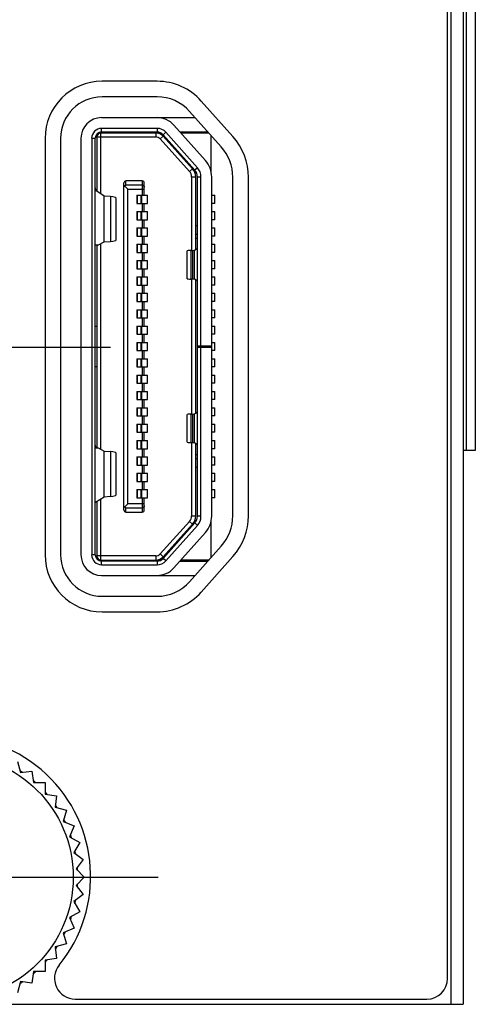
# Model space of a CAD drawing. Header units: inches. Extents: x 0.2 to 16.8, y 0.2 to 10.8.
# Tile 4 of 16: x 4.501 to 4.94, y 3.677 to 4.626. Entities that reach past the tile are written whole.
import ezdxf

# ---------------------------------------------------------------- set-up
doc = ezdxf.new("R2010")
doc.units = ezdxf.units.IN
doc.header["$LTSCALE"] = 0.935
doc.header["$MEASUREMENT"] = 0
doc.linetypes.add('CENTER', pattern=[0.6, 0.375, -0.075, 0.075, -0.075])
doc.layers.get('0').update_dxf_attribs({"linetype": 'CONTINUOUS'})
doc.layers.add('02___PRT_ALL_AXES', color=7, linetype='CONTINUOUS')

msp = doc.modelspace()

# ---------------------------------------------------------------- linework, layer by layer
at = {"color": 9, "linetype": 'CONTINUOUS'}
for p, q in [((4.91677, 8.74438), (4.91677, 3.67738)), ((4.93172, 8.21088), (4.93172, 4.21088)), ((4.94033, 8.21088), (4.94033, 4.21088)), ((4.57966, 4.51272), (4.57966, 4.51666)), ((4.5802, 4.51753), (4.5802, 4.521)), ((4.63238, 4.51666), (4.63238, 4.51272)), ((4.63375, 4.521), (4.63375, 4.51753)), ((4.63962, 4.5149), (4.64221, 4.51721)), ((4.57068, 4.51147), (4.57414, 4.51147)), ((4.57419, 4.49223), (4.57419, 4.51147)), ((4.57572, 4.51272), (4.57966, 4.51272)), ((4.63675, 4.51078), (4.63967, 4.51342)), ((4.57419, 4.49188), (4.57419, 4.49223)), ((4.57419, 4.46992), (4.57419, 4.49188)), ((4.66794, 4.48219), (4.66502, 4.47955)), ((4.67265, 4.48311), (4.67007, 4.4808)), ((4.57419, 4.46476), (4.57419, 4.46992)), ((4.60367, 4.46628), (4.60367, 4.4704)), ((4.61942, 4.4704), (4.61942, 4.45662)), ((4.66706, 4.47426), (4.67099, 4.47426)), ((4.67257, 4.47425), (4.67603, 4.47425)), ((4.57419, 4.46376), (4.57419, 4.46476)), ((4.57419, 4.46307), (4.57419, 4.46376)), ((4.61942, 4.46628), (4.60367, 4.46628)), ((4.60564, 4.46238), (4.62139, 4.46238)), ((4.60564, 4.15952), (4.60564, 4.46238)), ((4.58878, 4.45525), (4.58878, 4.41218)), ((4.61868, 4.45662), (4.61868, 4.44874)), ((4.61942, 4.44874), (4.61942, 4.44087)), ((4.61868, 4.44087), (4.61868, 4.433)), ((4.61942, 4.433), (4.61942, 4.42512)), ((4.61868, 4.42512), (4.61868, 4.41725)), ((4.67257, 4.42709), (4.67099, 4.42709)), ((4.61942, 4.41725), (4.61942, 4.40937)), ((4.67099, 4.41528), (4.67257, 4.41528)), ((4.57419, 4.40801), (4.57419, 4.40838)), ((4.57419, 4.39842), (4.57419, 4.40801)), ((4.61868, 4.40937), (4.61868, 4.4015)), ((4.61942, 4.4015), (4.61942, 4.39363)), ((4.6666, 4.37585), (4.6666, 4.40345)), ((4.66774, 4.4035), (4.66774, 4.37581)), ((4.66984, 4.37566), (4.66984, 4.40367)), ((4.57419, 4.33057), (4.57419, 4.39842)), ((4.61868, 4.39363), (4.61868, 4.38575)), ((4.61942, 4.38575), (4.61942, 4.37788)), ((4.61868, 4.37788), (4.61868, 4.37)), ((4.61942, 4.37), (4.61942, 4.36213)), ((4.61868, 4.36213), (4.61868, 4.35426)), ((4.61942, 4.35426), (4.61942, 4.34638)), ((4.61868, 4.34638), (4.61868, 4.33851)), ((4.61942, 4.33851), (4.61942, 4.33063)), ((4.61868, 4.33063), (4.61868, 4.32276)), ((4.61868, 4.31489), (4.61868, 4.30701)), ((4.61942, 4.32276), (4.61942, 4.31489)), ((4.61942, 4.30701), (4.61942, 4.29914)), ((4.61868, 4.29914), (4.61868, 4.29126)), ((4.57419, 4.22343), (4.57419, 4.2912)), ((4.61942, 4.29126), (4.61942, 4.28339)), ((4.61868, 4.28339), (4.61868, 4.27552)), ((4.61868, 4.26764), (4.61868, 4.25977)), ((4.61942, 4.27552), (4.61942, 4.26764)), ((4.61942, 4.25977), (4.61942, 4.25189)), ((4.61868, 4.25189), (4.61868, 4.24402)), ((4.61942, 4.24402), (4.61942, 4.23615)), ((4.6666, 4.21833), (4.6666, 4.24582)), ((4.66774, 4.24586), (4.66774, 4.21828)), ((4.66984, 4.21808), (4.66984, 4.24602)), ((4.61868, 4.23615), (4.61868, 4.22827)), ((4.57419, 4.21693), (4.57419, 4.22343)), ((4.61868, 4.2204), (4.61868, 4.21252)), ((4.61942, 4.22827), (4.61942, 4.2204)), ((4.57419, 4.21593), (4.57419, 4.21693)), ((4.57419, 4.21522), (4.57419, 4.21593)), ((4.61942, 4.21252), (4.61942, 4.20465)), ((4.58878, 4.20965), (4.58878, 4.16644)), ((4.61868, 4.20465), (4.61868, 4.19678)), ((4.67257, 4.20662), (4.67099, 4.20662)), ((4.61942, 4.19678), (4.61942, 4.1889)), ((4.67099, 4.19481), (4.67257, 4.19481)), ((4.61868, 4.1889), (4.61868, 4.18103)), ((4.61868, 4.17315), (4.61868, 4.16528)), ((4.61942, 4.18103), (4.61942, 4.17315)), ((4.61942, 4.16528), (4.61942, 4.1515)), ((4.57419, 4.15941), (4.57419, 4.16053)), ((4.57419, 4.1532), (4.57419, 4.15941)), ((4.60367, 4.15562), (4.61942, 4.15562)), ((4.60367, 4.1515), (4.60367, 4.15562)), ((4.62139, 4.15952), (4.60564, 4.15952)), ((4.57419, 4.12988), (4.57419, 4.1532)), ((4.67099, 4.14764), (4.66706, 4.14764)), ((4.67603, 4.14752), (4.67257, 4.14752)), ((4.66502, 4.14235), (4.66794, 4.13971)), ((4.67007, 4.14096), (4.67265, 4.13865)), ((4.57419, 4.12946), (4.57419, 4.12988)), ((4.57419, 4.1103), (4.57419, 4.12946)), ((4.57414, 4.1103), (4.57068, 4.1103)), ((4.57966, 4.10918), (4.57572, 4.10918)), ((4.57966, 4.10524), (4.57966, 4.10918)), ((4.63238, 4.10918), (4.63238, 4.10524)), ((4.63967, 4.10848), (4.63675, 4.11112)), ((4.64221, 4.10456), (4.63962, 4.10686)), ((4.5802, 4.10077), (4.5802, 4.10423)), ((4.63375, 4.10423), (4.63375, 4.10077))]:
    msp.add_line(p, q, dxfattribs=at)
at = {"color": 7, "linetype": 'CONTINUOUS'}
for p, q in [((4.92877, 8.74438), (4.92877, 3.67738)), ((4.91377, 3.70238), (4.91377, 8.71938)), ((4.94049, 8.21088), (4.94049, 4.21088)), ((4.63377, 4.56638), (4.58077, 4.56638)), ((4.63377, 4.55138), (4.58077, 4.55138)), ((4.70678, 4.51319), (4.67629, 4.54735)), ((4.69559, 4.5032), (4.6651, 4.53736)), ((4.5802, 4.53133), (4.67048, 4.53133)), ((4.68036, 4.49), (4.64992, 4.52409)), ((4.57966, 4.51666), (4.63732, 4.51666)), ((4.63375, 4.521), (4.5802, 4.521)), ((4.5802, 4.51753), (4.63375, 4.51753)), ((4.59068, 4.51666), (4.59068, 4.51753)), ((4.60643, 4.51753), (4.60643, 4.51666)), ((4.63962, 4.5149), (4.67007, 4.4808)), ((4.64221, 4.51721), (4.67265, 4.48311)), ((4.65578, 4.51753), (4.6828, 4.51753)), ((4.65656, 4.51666), (4.68358, 4.51666)), ((4.68596, 4.47866), (4.68596, 4.514)), ((4.52577, 4.51138), (4.52577, 4.11038)), ((4.54077, 4.51138), (4.54077, 4.11038)), ((4.56034, 4.51147), (4.56034, 4.1103)), ((4.57068, 4.51147), (4.57068, 4.1103)), ((4.57414, 4.1103), (4.57414, 4.51147)), ((4.57572, 4.51272), (4.57572, 4.46035)), ((4.57966, 4.51272), (4.63238, 4.51272)), ((4.57966, 4.4578), (4.57966, 4.51272)), ((4.66502, 4.47955), (4.63675, 4.51078)), ((4.66794, 4.48219), (4.63967, 4.51342)), ((4.6017, 4.15347), (4.6017, 4.46843)), ((4.61942, 4.4704), (4.60367, 4.4704)), ((4.62139, 4.45662), (4.62139, 4.46843)), ((4.66706, 4.47426), (4.66706, 4.40347)), ((4.67099, 4.40433), (4.67099, 4.47426)), ((4.67257, 4.14752), (4.67257, 4.47425)), ((4.67603, 4.31159), (4.67603, 4.47425)), ((4.68637, 4.14752), (4.68637, 4.47425)), ((4.70677, 4.14787), (4.70677, 4.4739)), ((4.72177, 4.1479), (4.72177, 4.4739)), ((4.58265, 4.45585), (4.5746, 4.46108)), ((4.60564, 4.46238), (4.60243, 4.46559)), ((4.58878, 4.45525), (4.58265, 4.45585)), ((4.58265, 4.41167), (4.58265, 4.45585)), ((4.59383, 4.45409), (4.59383, 4.41317)), ((4.6143, 4.45662), (4.62454, 4.45662)), ((4.6143, 4.45662), (4.6143, 4.44874)), ((4.6143, 4.44874), (4.62454, 4.44874)), ((4.61434, 4.45662), (4.61434, 4.44874)), ((4.61469, 4.45662), (4.61469, 4.44874)), ((4.61824, 4.44874), (4.61824, 4.45662)), ((4.62139, 4.44087), (4.62139, 4.44874)), ((4.62454, 4.44874), (4.62454, 4.45662)), ((4.68637, 4.45662), (4.68949, 4.45662)), ((4.68949, 4.44874), (4.68637, 4.44874)), ((4.68949, 4.44874), (4.68949, 4.45662)), ((4.6143, 4.44087), (4.62454, 4.44087)), ((4.6143, 4.44087), (4.6143, 4.433)), ((4.61434, 4.44087), (4.61434, 4.433)), ((4.61469, 4.44087), (4.61469, 4.433)), ((4.61824, 4.433), (4.61824, 4.44087)), ((4.62454, 4.433), (4.62454, 4.44087)), ((4.68637, 4.44087), (4.68949, 4.44087)), ((4.68949, 4.433), (4.68949, 4.44087)), ((4.6143, 4.433), (4.62454, 4.433)), ((4.62139, 4.42512), (4.62139, 4.433)), ((4.68949, 4.433), (4.68637, 4.433)), ((4.6143, 4.42512), (4.62454, 4.42512)), ((4.6143, 4.42512), (4.6143, 4.41725)), ((4.61434, 4.42512), (4.61434, 4.41725)), ((4.61469, 4.42512), (4.61469, 4.41725)), ((4.61824, 4.41725), (4.61824, 4.42512)), ((4.62454, 4.41725), (4.62454, 4.42512)), ((4.67099, 4.41922), (4.67257, 4.41922)), ((4.68637, 4.42512), (4.68949, 4.42512)), ((4.68949, 4.41725), (4.68949, 4.42512)), ((4.57665, 4.40838), (4.58265, 4.41167)), ((4.57966, 4.2118), (4.57966, 4.41003)), ((4.58265, 4.41167), (4.58878, 4.41218)), ((4.6143, 4.41725), (4.62454, 4.41725)), ((4.62139, 4.40937), (4.62139, 4.41725)), ((4.68949, 4.41725), (4.68637, 4.41725)), ((4.57665, 4.40838), (4.57415, 4.40838)), ((4.57572, 4.40838), (4.57572, 4.21323)), ((4.6143, 4.40937), (4.62454, 4.40937)), ((4.6143, 4.40937), (4.6143, 4.4015)), ((4.6143, 4.4015), (4.62454, 4.4015)), ((4.61434, 4.40937), (4.61434, 4.4015)), ((4.61469, 4.40937), (4.61469, 4.4015)), ((4.61824, 4.4015), (4.61824, 4.40937)), ((4.62139, 4.39363), (4.62139, 4.4015)), ((4.62454, 4.4015), (4.62454, 4.40937)), ((4.66261, 4.37617), (4.66261, 4.4031)), ((4.6666, 4.40345), (4.66774, 4.4035)), ((4.66984, 4.40367), (4.67249, 4.4052)), ((4.68637, 4.40937), (4.68949, 4.40937)), ((4.68949, 4.4015), (4.68637, 4.4015)), ((4.68949, 4.4015), (4.68949, 4.40937)), ((4.6143, 4.39363), (4.62454, 4.39363)), ((4.6143, 4.39363), (4.6143, 4.38575)), ((4.61434, 4.39363), (4.61434, 4.38575)), ((4.61469, 4.39363), (4.61469, 4.38575)), ((4.61824, 4.38575), (4.61824, 4.39363)), ((4.62454, 4.38575), (4.62454, 4.39363)), ((4.68637, 4.39363), (4.68949, 4.39363)), ((4.68949, 4.38575), (4.68949, 4.39363)), ((4.6143, 4.38575), (4.62454, 4.38575)), ((4.62139, 4.37788), (4.62139, 4.38575)), ((4.68949, 4.38575), (4.68637, 4.38575)), ((4.6143, 4.37788), (4.62454, 4.37788)), ((4.6143, 4.37788), (4.6143, 4.37)), ((4.61434, 4.37788), (4.61434, 4.37)), ((4.61469, 4.37788), (4.61469, 4.37)), ((4.61824, 4.37), (4.61824, 4.37788)), ((4.62454, 4.37), (4.62454, 4.37788)), ((4.66774, 4.37581), (4.6666, 4.37585)), ((4.66706, 4.37583), (4.66706, 4.24584)), ((4.67249, 4.37428), (4.66984, 4.37566)), ((4.67099, 4.24666), (4.67099, 4.37506)), ((4.68637, 4.37788), (4.68949, 4.37788)), ((4.68949, 4.37), (4.68949, 4.37788)), ((4.6143, 4.37), (4.62454, 4.37)), ((4.62139, 4.36213), (4.62139, 4.37)), ((4.68949, 4.37), (4.68637, 4.37)), ((4.6143, 4.36213), (4.62454, 4.36213)), ((4.6143, 4.36213), (4.6143, 4.35426)), ((4.6143, 4.35426), (4.62454, 4.35426)), ((4.61434, 4.36213), (4.61434, 4.35426)), ((4.61469, 4.36213), (4.61469, 4.35426)), ((4.61824, 4.35426), (4.61824, 4.36213)), ((4.62139, 4.34638), (4.62139, 4.35426)), ((4.62454, 4.35426), (4.62454, 4.36213)), ((4.68637, 4.36213), (4.68949, 4.36213)), ((4.68949, 4.35426), (4.68637, 4.35426)), ((4.68949, 4.35426), (4.68949, 4.36213)), ((4.6143, 4.34638), (4.62454, 4.34638)), ((4.6143, 4.34638), (4.6143, 4.33851)), ((4.61434, 4.34638), (4.61434, 4.33851)), ((4.61469, 4.34638), (4.61469, 4.33851)), ((4.61824, 4.33851), (4.61824, 4.34638)), ((4.62454, 4.33851), (4.62454, 4.34638)), ((4.68637, 4.34638), (4.68949, 4.34638)), ((4.68949, 4.33851), (4.68949, 4.34638)), ((4.6143, 4.33851), (4.62454, 4.33851)), ((4.62139, 4.33063), (4.62139, 4.33851)), ((4.68949, 4.33851), (4.68637, 4.33851)), ((4.57414, 4.33057), (4.57572, 4.33057)), ((4.6143, 4.33063), (4.62454, 4.33063)), ((4.6143, 4.33063), (4.6143, 4.32276)), ((4.61434, 4.33063), (4.61434, 4.32276)), ((4.61469, 4.33063), (4.61469, 4.32276)), ((4.61824, 4.32276), (4.61824, 4.33063)), ((4.62454, 4.32276), (4.62454, 4.33063)), ((4.68637, 4.33063), (4.68949, 4.33063)), ((4.68949, 4.32276), (4.68949, 4.33063)), ((4.6143, 4.32276), (4.62454, 4.32276)), ((4.6143, 4.31489), (4.62454, 4.31489)), ((4.6143, 4.31489), (4.6143, 4.30701)), ((4.61434, 4.31489), (4.61434, 4.30701)), ((4.61469, 4.31489), (4.61469, 4.30701)), ((4.61824, 4.30701), (4.61824, 4.31489)), ((4.62139, 4.31489), (4.62139, 4.32276)), ((4.62454, 4.30701), (4.62454, 4.31489)), ((4.68949, 4.32276), (4.68637, 4.32276)), ((4.68637, 4.31489), (4.68949, 4.31489)), ((4.68949, 4.30701), (4.68949, 4.31489)), ((4.6143, 4.30701), (4.62454, 4.30701)), ((4.62139, 4.29914), (4.62139, 4.30701)), ((4.67257, 4.31159), (4.68637, 4.31159)), ((4.67257, 4.31017), (4.68637, 4.31017)), ((4.67603, 4.14752), (4.67603, 4.31017)), ((4.68949, 4.30701), (4.68637, 4.30701)), ((4.6143, 4.29914), (4.62454, 4.29914)), ((4.6143, 4.29914), (4.6143, 4.29126)), ((4.61434, 4.29914), (4.61434, 4.29126)), ((4.61469, 4.29914), (4.61469, 4.29126)), ((4.61824, 4.29126), (4.61824, 4.29914)), ((4.62454, 4.29126), (4.62454, 4.29914)), ((4.68637, 4.29914), (4.68949, 4.29914)), ((4.68949, 4.29126), (4.68949, 4.29914)), ((4.57572, 4.2912), (4.57414, 4.2912)), ((4.6143, 4.29126), (4.62454, 4.29126)), ((4.62139, 4.28339), (4.62139, 4.29126)), ((4.68949, 4.29126), (4.68637, 4.29126)), ((4.6143, 4.28339), (4.62454, 4.28339)), ((4.6143, 4.28339), (4.6143, 4.27552)), ((4.61434, 4.28339), (4.61434, 4.27552)), ((4.61469, 4.28339), (4.61469, 4.27552)), ((4.61824, 4.27552), (4.61824, 4.28339)), ((4.62454, 4.27552), (4.62454, 4.28339)), ((4.68637, 4.28339), (4.68949, 4.28339)), ((4.68949, 4.27552), (4.68949, 4.28339)), ((4.6143, 4.27552), (4.62454, 4.27552)), ((4.6143, 4.26764), (4.62454, 4.26764)), ((4.6143, 4.26764), (4.6143, 4.25977)), ((4.61434, 4.26764), (4.61434, 4.25977)), ((4.61469, 4.26764), (4.61469, 4.25977)), ((4.61824, 4.25977), (4.61824, 4.26764)), ((4.62139, 4.26764), (4.62139, 4.27552)), ((4.62454, 4.25977), (4.62454, 4.26764)), ((4.68949, 4.27552), (4.68637, 4.27552)), ((4.68637, 4.26764), (4.68949, 4.26764)), ((4.68949, 4.25977), (4.68949, 4.26764)), ((4.6143, 4.25977), (4.62454, 4.25977)), ((4.62139, 4.25189), (4.62139, 4.25977)), ((4.68949, 4.25977), (4.68637, 4.25977)), ((4.6143, 4.25189), (4.62454, 4.25189)), ((4.6143, 4.25189), (4.6143, 4.24402)), ((4.61434, 4.25189), (4.61434, 4.24402)), ((4.61469, 4.25189), (4.61469, 4.24402)), ((4.61824, 4.24402), (4.61824, 4.25189)), ((4.62454, 4.24402), (4.62454, 4.25189)), ((4.68637, 4.25189), (4.68949, 4.25189)), ((4.68949, 4.24402), (4.68949, 4.25189)), ((4.6143, 4.24402), (4.62454, 4.24402)), ((4.62139, 4.23615), (4.62139, 4.24402)), ((4.66261, 4.21874), (4.66261, 4.24548)), ((4.6666, 4.24582), (4.66774, 4.24586)), ((4.66984, 4.24602), (4.67249, 4.24748)), ((4.68949, 4.24402), (4.68637, 4.24402)), ((4.6143, 4.23615), (4.62454, 4.23615)), ((4.6143, 4.23615), (4.6143, 4.22827)), ((4.61434, 4.23615), (4.61434, 4.22827)), ((4.61469, 4.23615), (4.61469, 4.22827)), ((4.61824, 4.22827), (4.61824, 4.23615)), ((4.62454, 4.22827), (4.62454, 4.23615)), ((4.68637, 4.23615), (4.68949, 4.23615)), ((4.68949, 4.22827), (4.68949, 4.23615)), ((4.6143, 4.22827), (4.62454, 4.22827)), ((4.6143, 4.2204), (4.62454, 4.2204)), ((4.6143, 4.2204), (4.6143, 4.21252)), ((4.61434, 4.2204), (4.61434, 4.21252)), ((4.61469, 4.2204), (4.61469, 4.21252)), ((4.61824, 4.21252), (4.61824, 4.2204)), ((4.62139, 4.2204), (4.62139, 4.22827)), ((4.62454, 4.21252), (4.62454, 4.2204)), ((4.68949, 4.22827), (4.68637, 4.22827)), ((4.68637, 4.2204), (4.68949, 4.2204)), ((4.68949, 4.21252), (4.68949, 4.2204)), ((4.57465, 4.21323), (4.57704, 4.21323)), ((4.57704, 4.21323), (4.58265, 4.21015)), ((4.6143, 4.21252), (4.62454, 4.21252)), ((4.62139, 4.20465), (4.62139, 4.21252)), ((4.66774, 4.21828), (4.6666, 4.21833)), ((4.66706, 4.21831), (4.66706, 4.14764)), ((4.67249, 4.21629), (4.66984, 4.21808)), ((4.67099, 4.14764), (4.67099, 4.2173)), ((4.68949, 4.21252), (4.68637, 4.21252)), ((4.94049, 4.21088), (4.92877, 4.21088)), ((4.58265, 4.21015), (4.58878, 4.20965)), ((4.58265, 4.16584), (4.58265, 4.21015)), ((4.59383, 4.20866), (4.59383, 4.16761)), ((4.6143, 4.20465), (4.62454, 4.20465)), ((4.6143, 4.20465), (4.6143, 4.19678)), ((4.61434, 4.20465), (4.61434, 4.19678)), ((4.61469, 4.20465), (4.61469, 4.19678)), ((4.61824, 4.19678), (4.61824, 4.20465)), ((4.62454, 4.19678), (4.62454, 4.20465)), ((4.67257, 4.20268), (4.67099, 4.20268)), ((4.68637, 4.20465), (4.68949, 4.20465)), ((4.68949, 4.19678), (4.68949, 4.20465)), ((4.6143, 4.19678), (4.62454, 4.19678)), ((4.62139, 4.1889), (4.62139, 4.19678)), ((4.68949, 4.19678), (4.68637, 4.19678)), ((4.6143, 4.1889), (4.62454, 4.1889)), ((4.6143, 4.1889), (4.6143, 4.18103)), ((4.61434, 4.1889), (4.61434, 4.18103)), ((4.61469, 4.1889), (4.61469, 4.18103)), ((4.61824, 4.18103), (4.61824, 4.1889)), ((4.62454, 4.18103), (4.62454, 4.1889)), ((4.68637, 4.1889), (4.68949, 4.1889)), ((4.68949, 4.18103), (4.68949, 4.1889)), ((4.6143, 4.18103), (4.62454, 4.18103)), ((4.6143, 4.17315), (4.62454, 4.17315)), ((4.6143, 4.17315), (4.6143, 4.16528)), ((4.61434, 4.17315), (4.61434, 4.16528)), ((4.61469, 4.17315), (4.61469, 4.16528)), ((4.61824, 4.16528), (4.61824, 4.17315)), ((4.62139, 4.17315), (4.62139, 4.18103)), ((4.62454, 4.16528), (4.62454, 4.17315)), ((4.68949, 4.18103), (4.68637, 4.18103)), ((4.68637, 4.17315), (4.68949, 4.17315)), ((4.68949, 4.16528), (4.68949, 4.17315)), ((4.58265, 4.16584), (4.57447, 4.16053)), ((4.57966, 4.10918), (4.57966, 4.16389)), ((4.58878, 4.16644), (4.58265, 4.16584)), ((4.6143, 4.16528), (4.62454, 4.16528)), ((4.62139, 4.15347), (4.62139, 4.16528)), ((4.68949, 4.16528), (4.68637, 4.16528)), ((4.57447, 4.16053), (4.57415, 4.16053)), ((4.57572, 4.16134), (4.57572, 4.10918)), ((4.60564, 4.15952), (4.60243, 4.15631)), ((4.60367, 4.1515), (4.61942, 4.1515)), ((4.63675, 4.11112), (4.66502, 4.14235)), ((4.67007, 4.14096), (4.63962, 4.10686)), ((4.63967, 4.10848), (4.66794, 4.13971)), ((4.67265, 4.13865), (4.64221, 4.10456)), ((4.68596, 4.10777), (4.68596, 4.14311)), ((4.64992, 4.09767), (4.68036, 4.13177)), ((4.6651, 4.08441), (4.69559, 4.11856)), ((4.63238, 4.10918), (4.57966, 4.10918)), ((4.67631, 4.07444), (4.7068, 4.10863)), ((4.57966, 4.10524), (4.6376, 4.10524)), ((4.63375, 4.10423), (4.5802, 4.10423)), ((4.5802, 4.10077), (4.63375, 4.10077)), ((4.59068, 4.10423), (4.59068, 4.10524)), ((4.60643, 4.10524), (4.60643, 4.10423)), ((4.65578, 4.10423), (4.6828, 4.10423)), ((4.6837, 4.10524), (4.65668, 4.10524)), ((4.5802, 4.09043), (4.67048, 4.09043)), ((4.58077, 4.07038), (4.63377, 4.07038)), ((4.58077, 4.05538), (4.63377, 4.05538)), ((4.49914, 3.91138), (4.50204, 3.90056)), ((4.50204, 3.90056), (4.51314, 3.90202)), ((4.51314, 3.90202), (4.5146, 3.89092)), ((4.5146, 3.89092), (4.5258, 3.89092)), ((4.5258, 3.89092), (4.5258, 3.87972)), ((4.5258, 3.87972), (4.53691, 3.87825)), ((4.53691, 3.87825), (4.53545, 3.86715)), ((4.53545, 3.86715), (4.54626, 3.86425)), ((4.54626, 3.86425), (4.54336, 3.85344)), ((4.54336, 3.85344), (4.55371, 3.84915)), ((4.55371, 3.84915), (4.54943, 3.8388)), ((4.54943, 3.8388), (4.55912, 3.8332)), ((4.55912, 3.8332), (4.55352, 3.8235)), ((4.55352, 3.8235), (4.56241, 3.81669)), ((4.56241, 3.81669), (4.55559, 3.8078)), ((4.55559, 3.8078), (4.56351, 3.79988)), ((4.56351, 3.79988), (4.55559, 3.79196)), ((4.55559, 3.79196), (4.56241, 3.78308)), ((4.56241, 3.78308), (4.55352, 3.77626)), ((4.55352, 3.77626), (4.55912, 3.76656)), ((4.55912, 3.76656), (4.54943, 3.76096)), ((4.54943, 3.76096), (4.55371, 3.75062)), ((4.55371, 3.75062), (4.54336, 3.74633)), ((4.54336, 3.74633), (4.54626, 3.73551)), ((4.54626, 3.73551), (4.53545, 3.73261)), ((4.53545, 3.73261), (4.53691, 3.72151)), ((4.53691, 3.72151), (4.5258, 3.72005)), ((4.5258, 3.72005), (4.5258, 3.70885)), ((4.5146, 3.70885), (4.51314, 3.69775)), ((4.5258, 3.70885), (4.5146, 3.70885)), ((4.50204, 3.69921), (4.49914, 3.68839)), ((4.51314, 3.69775), (4.50204, 3.69921)), ((4.55477, 3.68238), (4.89377, 3.68238)), ((4.46916, 3.67738), (4.92877, 3.67738))]:
    msp.add_line(p, q, dxfattribs=at)
msp.add_circle((4.43477, 3.79988), 0.11811, dxfattribs=at)
for centre, radius, start, end in [((4.58077, 4.51138), 0.055, 90, 180), ((4.63377, 4.50938), 0.057, 41.76, 90), ((4.58077, 4.51138), 0.04, 90, 180), ((4.63377, 4.50938), 0.042, 41.76, 90), ((4.5802, 4.51147), 0.01986, 90, 180), ((4.63375, 4.50966), 0.02167, 41.76, 90), ((4.5802, 4.51147), 0.00953, 90, 180), ((4.5802, 4.51147), 0.00606, 90, 180), ((4.57966, 4.51272), 0.00394, 90, 180), ((4.63238, 4.50681), 0.00984, 42.14786, 90), ((4.63375, 4.50966), 0.01134, 41.76, 90), ((4.63375, 4.50966), 0.00787, 41.76, 90), ((4.63238, 4.50681), 0.00591, 42.14786, 90), ((4.66277, 4.4739), 0.059, 0, 41.76), ((4.66277, 4.4739), 0.044, 0, 41.76), ((4.66273, 4.47425), 0.02364, 0, 41.76), ((4.65918, 4.47426), 0.00787, 0, 42.14786), ((4.65918, 4.47426), 0.01181, 0, 42.14786), ((4.66273, 4.47425), 0.00984, 0, 41.76), ((4.66273, 4.47425), 0.01331, 0, 41.76), ((4.60367, 4.46843), 0.00197, 90, 180), ((4.61942, 4.46843), 0.00197, 0, 90), ((4.60367, 4.15347), 0.00197, 180, 270), ((4.61942, 4.15347), 0.00197, 270, 360), ((4.65918, 4.14764), 0.00787, 317.85214, 360), ((4.65918, 4.14764), 0.01181, 317.85214, 360), ((4.66273, 4.14752), 0.00984, 318.24, 360), ((4.66273, 4.14752), 0.01331, 318.24, 360), ((4.66273, 4.14752), 0.02364, 318.24, 360), ((4.66277, 4.14787), 0.044, 318.24, 360), ((4.66277, 4.1479), 0.059, 318.26784, 360), ((4.58077, 4.11038), 0.055, 180, 270), ((4.58077, 4.11038), 0.04, 180, 270), ((4.5802, 4.1103), 0.01986, 180, 270), ((4.5802, 4.1103), 0.00953, 180, 270), ((4.5802, 4.1103), 0.00606, 180, 270), ((4.57966, 4.10918), 0.00394, 180, 270), ((4.63238, 4.11508), 0.00591, 270, 317.85214), ((4.63238, 4.11508), 0.00984, 270, 317.85214), ((4.63375, 4.11211), 0.00787, 270, 318.24), ((4.63375, 4.11211), 0.01134, 270, 318.24), ((4.63375, 4.11211), 0.02167, 270, 318.24), ((4.63377, 4.11238), 0.042, 270, 318.24), ((4.63377, 4.11238), 0.057, 270, 318.26784), ((4.43468, 3.80038), 0.135, 320.78308, 219.21692), ((4.43482, 3.8), 0.12238, 56.2553, 56.95166), ((4.43467, 3.79977), 0.12265, 55.4927, 56.2553), ((4.43485, 3.79993), 0.12241, 48.76635, 49.46855), ((4.43503, 3.80014), 0.12214, 48.03859, 48.76638), ((4.43426, 3.79945), 0.12317, 41.23896, 41.96508), ((4.43422, 3.79941), 0.12322, 40.54274, 41.23899), ((4.43585, 3.80061), 0.1212, 34.23218, 34.49469), ((4.43587, 3.80063), 0.12117, 33.72598, 34.23205), ((4.43556, 3.80042), 0.12154, 33.02344, 33.72586), ((4.43418, 3.79957), 0.12317, 26.27695, 26.96956), ((4.43431, 3.79963), 0.12303, 25.51733, 26.27699), ((4.43482, 3.79993), 0.12244, 18.74183, 19.44415), ((4.43458, 3.79985), 0.12269, 18.01682, 18.74184), ((4.43487, 3.79987), 0.12241, 11.25693, 11.98696), ((4.4352, 3.79994), 0.12206, 10.55421, 11.25694), ((4.43427, 3.79986), 0.123, 4.25069, 4.48558), ((4.43422, 3.79985), 0.12305, 3.72778, 4.25068), ((4.43417, 3.79985), 0.1231, 3.03506, 3.72778), ((4.43521, 3.79985), 0.12206, 356.26848, 356.96832), ((4.43499, 3.79987), 0.12228, 355.50509, 355.69019), ((4.43507, 3.79986), 0.1222, 355.69015, 356.26851), ((4.43468, 3.7999), 0.12259, 348.02905, 348.75638), ((4.43463, 3.79991), 0.12264, 348.75637, 349.45897), ((4.43481, 3.79987), 0.12246, 340.54094, 341.24358), ((4.43483, 3.79986), 0.12244, 341.24361, 341.97548), ((4.43476, 3.79989), 0.12251, 333.73142, 334.4902), ((4.43477, 3.79988), 0.1225, 333.03278, 333.73143), ((4.43491, 3.79979), 0.12234, 325.50973, 325.80701), ((4.43493, 3.79977), 0.12231, 325.80701, 326.26952), ((4.43494, 3.79977), 0.1223, 326.26954, 326.96933), ((4.43493, 3.79975), 0.12229, 318.02404, 318.75656), ((4.43487, 3.7998), 0.12237, 318.75656, 319.45953), ((4.43456, 3.80011), 0.12281, 311.24751, 311.97405), ((4.55477, 3.70238), 0.02, 140.78308, 270), ((4.43477, 3.79992), 0.12252, 303.72246, 304.48332), ((4.43461, 3.80006), 0.12274, 310.54591, 311.24752), ((4.89377, 3.70238), 0.02, 270, 360), ((4.43466, 3.80009), 0.12273, 303.02622, 303.7225)]:
    msp.add_arc(centre, radius, start, end, dxfattribs=at)
for centre, major_axis, ratio, start_param, end_param in [((4.57465, 4.46476), (0, 0.0037), 0.140541, -4.437243, -3.23253), ((4.57503, 4.45409), (0.0188, 0), 0.091189, 0, 0.750492), ((4.57503, 4.41317), (0.0188, 0), 0.077108, -0.750492, 0), ((4.68141, 4.4031), (0.0188, 0), 0.030317, 2.478368, 3.141593), ((4.65986, 4.40368), (0.01, 0), 0.030317, -0.663225, -0.05236), ((4.67248, 4.40699), (0, 0.0018), 0.052408, -2.408072, -2.17366), ((4.68141, 4.37617), (0.0188, 0), 0.027293, -3.141593, -2.478368), ((4.65986, 4.37564), (0.01, 0), 0.027293, 0.05236, 0.663225), ((4.67248, 4.37248), (0, 0.0018), 0.052408, -0.732764, -0.027286), ((4.68141, 4.24548), (0.0188, 0), 0.02891, 2.478368, 3.141593), ((4.65986, 4.24604), (0.01, 0), 0.02891, -0.663225, -0.05236), ((4.67248, 4.24928), (0, 0.0018), 0.052408, 3.170495, 4.109525), ((4.57465, 4.21693), (0, 0.0037), 0.140541, 1.845942, 3.141593), ((4.68141, 4.21874), (0.0188, 0), 0.035316, -3.141593, -2.478368), ((4.65986, 4.21806), (0.01, 0), 0.035316, 0.05236, 0.663225), ((4.67248, 4.2145), (0, 0.0018), 0.052408, -0.73477, -0.035301), ((4.57503, 4.20866), (0.0188, 0), 0.077108, 0, 0.750492), ((4.57503, 4.16761), (0.0188, 0), 0.091189, -0.750492, 0)]:
    msp.add_ellipse(centre, major_axis=major_axis, ratio=ratio, start_param=start_param, end_param=end_param, dxfattribs=at)
for points, knots in [([(4.6017, 4.46436), (4.6017, 4.46442), (4.60171, 4.46454), (4.60176, 4.46476), (4.60187, 4.46504), (4.60211, 4.46535), (4.60231, 4.46551), (4.60243, 4.46559)], [0, 0, 0, 0, 0.114543, 0.230126, 0.467709, 0.721482, 1, 1, 1, 1]), ([(4.60243, 4.46559), (4.60261, 4.46577), (4.60299, 4.46606), (4.60345, 4.46623), (4.60367, 4.46628)], [0, 0, 0, 0, 0.523021, 1, 1, 1, 1]), ([(4.60243, 4.15631), (4.60231, 4.15638), (4.60211, 4.15655), (4.60187, 4.15685), (4.60176, 4.15713), (4.60171, 4.15736), (4.6017, 4.15748), (4.6017, 4.15753)], [0, 0, 0, 0, 0.278518, 0.532291, 0.769874, 0.885457, 1, 1, 1, 1]), ([(4.60367, 4.15562), (4.60345, 4.15566), (4.60299, 4.15583), (4.60261, 4.15613), (4.60243, 4.15631)], [0, 0, 0, 0, 0.476979, 1, 1, 1, 1])]:
    msp.add_open_spline(points, degree=3, knots=knots, dxfattribs=at)
at = {"color": 9, "linetype": 'CONTINUOUS'}
for points, knots in [([(4.61942, 4.46628), (4.61955, 4.46628), (4.61981, 4.46625), (4.62018, 4.46614), (4.62052, 4.46596), (4.62082, 4.46572), (4.62107, 4.46542), (4.62125, 4.46508), (4.62136, 4.46471), (4.62139, 4.46445), (4.62139, 4.46433)], [0, 0, 0, 0, 0.125547, 0.2511, 0.376408, 0.501531, 0.626421, 0.751066, 0.875625, 1, 1, 1, 1]), ([(4.62139, 4.15757), (4.62139, 4.15744), (4.62136, 4.15719), (4.62125, 4.15682), (4.62107, 4.15648), (4.62082, 4.15618), (4.62052, 4.15594), (4.62018, 4.15576), (4.61981, 4.15565), (4.61955, 4.15562), (4.61942, 4.15562)], [0, 0, 0, 0, 0.124375, 0.248934, 0.373579, 0.498469, 0.623592, 0.7489, 0.874453, 1, 1, 1, 1])]:
    msp.add_open_spline(points, degree=3, knots=knots, dxfattribs=at)
at = {"layer": '02___PRT_ALL_AXES', "color": 7, "linetype": 'CENTER'}
for p, q in [((4.36877, 4.31038), (4.58877, 4.31038)), ((4.43478, 3.79987), (4.63478, 3.79987))]:
    msp.add_line(p, q, dxfattribs=at)

doc.saveas('drawing.dxf')
